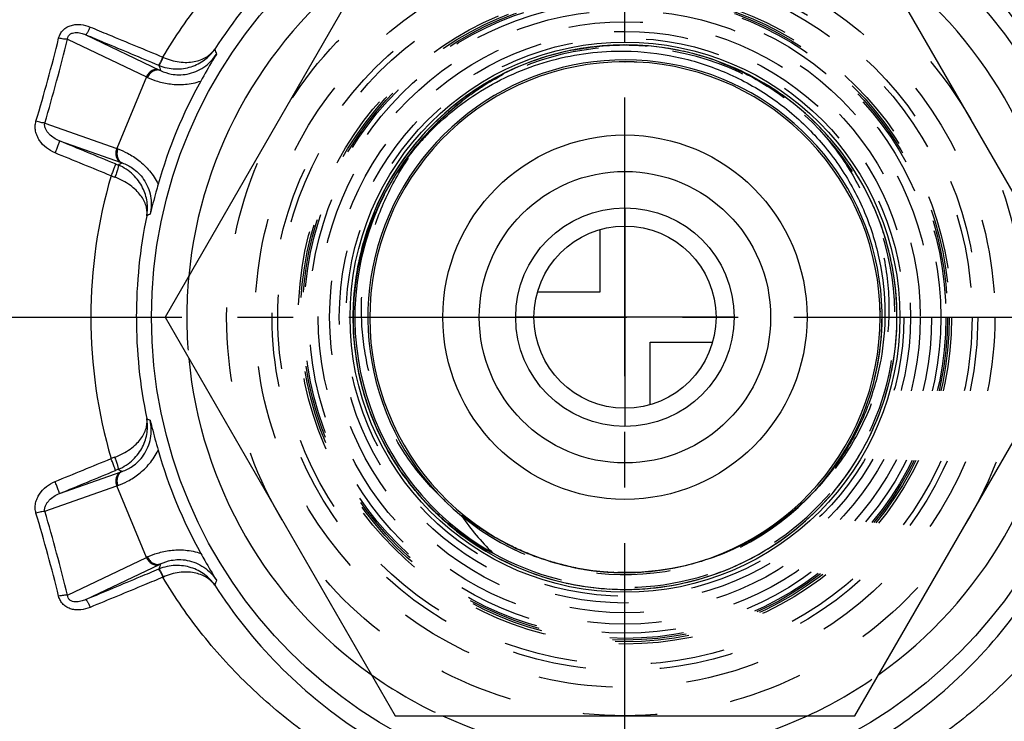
# Model space of a CAD drawing. Header units: millimetres. Extents: x 397 to 603, y 378 to 622.
# Tile 6 of 9: x 447 to 533, y 465 to 526. Entities that reach past the tile are written whole.
import ezdxf

# ---------------------------------------------------------------- set-up
doc = ezdxf.new("R2010")
doc.units = ezdxf.units.MM
doc.header["$LTSCALE"] = 65.185185
doc.linetypes.add('CENTER', pattern=[0.6, 0.375, -0.075, 0.075, -0.075])
doc.linetypes.add('HIDDEN', pattern=[0.2, 0.1, -0.1])
for name, color, linetype in [('ACHSEN_S', 7, 'CONTINUOUS'), ('FASEN', 7, 'CONTINUOUS'), ('FLAECHEN', 7, 'CONTINUOUS'), ('KONST.EL_MIT_GEO', 7, 'CONTINUOUS'), ('KURVEN', 7, 'CONTINUOUS')]:
    doc.layers.add(name, color=color, linetype=linetype)

msp = doc.modelspace()

# ---------------------------------------------------------------- linework, layer by layer
at = {"layer": 'ACHSEN_S', "color": 2, "linetype": 'CENTER'}
for p, q in [((500, 377.5), (500, 622.5)), ((397.5, 500), (602.5, 500))]:
    msp.add_line(p, q, dxfattribs=at)
at = {"layer": 'FASEN', "color": 7, "linetype": 'Continuous'}
msp.add_circle((500, 500), 41.605, dxfattribs=at)
for start, end in [(125.38435, 174.61552), (5.38448, 54.61565), (185.38448, 234.61565), (305.38435, 354.61552), (245.38443, 294.61557)]:
    msp.add_arc((500, 500), 38.5, start, end, dxfattribs=at)
at = {"layer": 'FASEN', "color": 8, "linetype": 'HIDDEN'}
for start, end in [(174.61552, 185.38448), (234.61565, 245.38443), (294.61557, 305.38435)]:
    msp.add_arc((500, 500), 38.5, start, end, dxfattribs=at)
at = {"layer": 'FLAECHEN', "color": 8, "linetype": 'HIDDEN'}
for radius in [26.95, 25.1, 24.5]:
    msp.add_circle((500, 500), radius, dxfattribs=at)
at = {"layer": 'KONST.EL_MIT_GEO', "color": 7, "linetype": 'Continuous'}
for p, q in [((479.793, 535), (459.585, 500)), ((540.415, 500), (520.207, 535)), ((451.012, 524.418), (457.944, 521.1)), ((452.624, 524.802), (459.101, 521.702)), ((459.392, 522.837), (459.437, 522.817)), ((459.009, 522.133), (459.044, 522.119)), ((457.944, 521.1), (455.342, 514.819)), ((449.02, 517.047), (455.342, 514.819)), ((450.302, 515.489), (455.734, 513.574)), ((459.585, 500), (479.793, 465)), ((520.207, 465), (540.415, 500)), ((450.302, 484.511), (455.734, 486.426)), ((449.02, 482.953), (455.342, 485.181)), ((457.944, 478.9), (455.342, 485.181)), ((485.734, 480.875), (485.591, 480.979)), ((485.87, 480.776), (485.734, 480.875)), ((486, 480.685), (485.87, 480.776)), ((486.122, 480.599), (486, 480.685)), ((486.238, 480.52), (486.122, 480.599)), ((486.346, 480.447), (486.238, 480.52)), ((486.447, 480.379), (486.346, 480.447)), ((486.542, 480.317), (486.447, 480.379)), ((486.631, 480.259), (486.542, 480.317)), ((486.714, 480.205), (486.631, 480.259)), ((486.792, 480.155), (486.714, 480.205)), ((486.866, 480.109), (486.792, 480.155)), ((486.968, 480.045), (486.866, 480.109)), ((487.061, 479.987), (486.968, 480.045)), ((487.147, 479.935), (487.061, 479.987)), ((487.228, 479.886), (487.147, 479.935)), ((487.304, 479.841), (487.228, 479.886)), ((487.376, 479.799), (487.304, 479.841)), ((487.442, 479.76), (487.376, 479.799)), ((487.505, 479.725), (487.442, 479.76)), ((487.581, 479.681), (487.505, 479.725)), ((487.65, 479.642), (487.581, 479.681)), ((487.712, 479.608), (487.65, 479.642)), ((487.768, 479.577), (487.712, 479.608)), ((487.818, 479.551), (487.768, 479.577)), ((487.872, 479.522), (487.818, 479.551)), ((487.918, 479.497), (487.872, 479.522)), ((487.957, 479.477), (487.918, 479.497)), ((487.996, 479.457), (487.957, 479.477)), ((488.027, 479.441), (487.996, 479.457)), ((488.06, 479.424), (488.027, 479.441)), ((488.088, 479.41), (488.06, 479.424)), ((488.112, 479.399), (488.088, 479.41)), ((488.135, 479.388), (488.112, 479.399)), ((488.154, 479.378), (488.135, 479.388)), ((488.174, 479.369), (488.154, 479.378)), ((488.193, 479.36), (488.174, 479.369)), ((488.208, 479.353), (488.193, 479.36)), ((488.223, 479.346), (488.208, 479.353)), ((488.237, 479.34), (488.223, 479.346)), ((488.25, 479.334), (488.237, 479.34)), ((488.262, 479.329), (488.25, 479.334)), ((488.273, 479.324), (488.262, 479.329)), ((488.279, 479.321), (488.273, 479.324)), ((488.285, 479.319), (488.279, 479.321)), ((488.291, 479.317), (488.285, 479.319)), ((451.012, 475.582), (457.944, 478.9)), ((488.296, 479.315), (488.291, 479.317)), ((488.301, 479.313), (488.296, 479.315)), ((488.305, 479.311), (488.301, 479.313)), ((488.31, 479.309), (488.305, 479.311)), ((488.314, 479.308), (488.31, 479.309)), ((488.318, 479.306), (488.314, 479.308)), ((488.322, 479.305), (488.318, 479.306)), ((488.325, 479.303), (488.322, 479.305)), ((488.329, 479.302), (488.325, 479.303)), ((488.333, 479.301), (488.329, 479.302)), ((452.624, 475.198), (459.101, 478.298)), ((459.044, 477.881), (459.009, 477.867)), ((459.437, 477.183), (459.392, 477.163)), ((499.392, 477.583), (499.368, 477.584)), ((499.463, 477.581), (499.419, 477.583)), ((479.793, 465), (520.207, 465))]:
    msp.add_line(p, q, dxfattribs=at)
at = {"layer": 'KONST.EL_MIT_GEO', "color": 8, "linetype": 'HIDDEN'}
for p, q in [((495.691, 523.512), (495.161, 523.409)), ((496.161, 523.594), (495.63, 523.501)), ((496.632, 523.665), (496.101, 523.584)), ((497.104, 523.728), (496.573, 523.657)), ((497.577, 523.781), (497.047, 523.721)), ((498.051, 523.824), (497.522, 523.775)), ((498.526, 523.859), (497.998, 523.82)), ((499.002, 523.883), (498.475, 523.855)), ((499.478, 523.898), (498.953, 523.881)), ((499.954, 523.904), (499.431, 523.897)), ((500.431, 523.9), (499.909, 523.904)), ((500.907, 523.887), (500.387, 523.901)), ((501.382, 523.864), (500.865, 523.888)), ((501.858, 523.832), (501.342, 523.866)), ((502.332, 523.79), (501.82, 523.835)), ((502.805, 523.739), (502.296, 523.793)), ((503.278, 523.678), (502.771, 523.743)), ((503.749, 523.608), (503.246, 523.683)), ((504.219, 523.529), (503.719, 523.613)), ((504.687, 523.44), (504.19, 523.534)), ((505.153, 523.342), (504.66, 523.445)), ((492.464, 522.685), (491.941, 522.504)), ((492.918, 522.831), (492.393, 522.661)), ((493.374, 522.967), (492.847, 522.809)), ((493.833, 523.095), (493.305, 522.947)), ((494.294, 523.213), (493.765, 523.077)), ((494.758, 523.322), (494.228, 523.197)), ((495.224, 523.422), (494.693, 523.308)), ((505.617, 523.235), (505.128, 523.347)), ((506.078, 523.118), (505.594, 523.24)), ((506.538, 522.993), (506.058, 523.124)), ((506.995, 522.858), (506.519, 522.998)), ((507.449, 522.714), (506.978, 522.863)), ((507.9, 522.561), (507.434, 522.719)), ((490.682, 522.013), (490.168, 521.788)), ((491.123, 522.194), (490.606, 521.981)), ((491.567, 522.367), (491.047, 522.164)), ((492.014, 522.531), (491.492, 522.339)), ((499.976, 522.425), (499.985, 522.425)), ((499.981, 522.425), (500, 522.425)), ((499.985, 522.425), (499.994, 522.425)), ((499.991, 522.425), (500, 522.425)), ((499.994, 522.425), (500, 522.425)), ((499.996, 522.425), (500, 522.425)), ((500, 522.425), (500.009, 522.425)), ((500, 522.425), (500.007, 522.425)), ((500, 522.425), (500.022, 522.425)), ((508.348, 522.399), (507.887, 522.565)), ((508.792, 522.228), (508.337, 522.403)), ((509.233, 522.049), (508.783, 522.232)), ((509.671, 521.86), (509.226, 522.052)), ((510.104, 521.663), (509.665, 521.863)), ((510.534, 521.458), (510.101, 521.665)), ((511.8, 520.789), (511.381, 521.021)), ((512.213, 520.548), (511.797, 520.79)), ((512.622, 520.3), (512.209, 520.551)), ((513.026, 520.043), (512.616, 520.304)), ((513.424, 519.779), (513.018, 520.048)), ((513.817, 519.506), (513.415, 519.785)), ((514.204, 519.226), (513.806, 519.514)), ((514.586, 518.938), (514.192, 519.235)), ((514.962, 518.643), (514.573, 518.948)), ((515.332, 518.34), (514.947, 518.654)), ((515.695, 518.029), (515.316, 518.353)), ((516.053, 517.712), (515.679, 518.044)), ((516.404, 517.387), (516.035, 517.728)), ((516.748, 517.055), (516.385, 517.405)), ((517.086, 516.717), (516.729, 517.075)), ((517.417, 516.372), (517.066, 516.738)), ((517.741, 516.02), (517.396, 516.395)), ((518.058, 515.662), (517.719, 516.045)), ((518.368, 515.298), (518.035, 515.689)), ((518.67, 514.927), (518.344, 515.326)), ((518.965, 514.551), (518.646, 514.958)), ((519.252, 514.169), (518.94, 514.583)), ((519.532, 513.781), (519.227, 514.203)), ((519.804, 513.387), (519.506, 513.817)), ((520.067, 512.989), (519.777, 513.426)), ((520.323, 512.585), (520.041, 513.029)), ((520.571, 512.176), (520.297, 512.627)), ((520.81, 511.762), (520.544, 512.22)), ((521.041, 511.343), (520.784, 511.809)), ((521.264, 510.92), (521.015, 511.392)), ((478.836, 510.74), (478.855, 510.777)), ((478.837, 510.742), (478.855, 510.777)), ((478.855, 510.777), (478.884, 510.834)), ((478.855, 510.777), (478.878, 510.822)), ((478.855, 510.777), (478.867, 510.802)), ((478.855, 510.777), (478.867, 510.801)), ((478.855, 510.777), (478.867, 510.801)), ((478.855, 510.777), (478.859, 510.785)), ((478.858, 510.784), (478.866, 510.799)), ((478.859, 510.785), (478.868, 510.802)), ((521.478, 510.492), (521.237, 510.971)), ((521.684, 510.061), (521.452, 510.546)), ((478.141, 509.674), (477.921, 509.161)), ((478.339, 510.109), (478.108, 509.599)), ((521.881, 509.625), (521.658, 510.117)), ((522.069, 509.185), (521.855, 509.683)), ((477.772, 508.792), (477.574, 508.274)), ((477.952, 509.235), (477.743, 508.72)), ((522.248, 508.742), (522.044, 509.246)), ((522.418, 508.295), (522.223, 508.805)), ((477.438, 507.896), (477.262, 507.374)), ((477.6, 508.345), (477.413, 507.826)), ((522.58, 507.845), (522.394, 508.36)), ((522.732, 507.392), (522.557, 507.912)), ((477.284, 507.443), (477.12, 506.92)), ((522.876, 506.936), (522.71, 507.461)), ((523.01, 506.477), (522.854, 507.007)), ((477.005, 506.528), (476.862, 506.003)), ((477.14, 506.987), (476.986, 506.463)), ((523.135, 506.015), (522.989, 506.551)), ((476.762, 505.603), (476.641, 505.076)), ((476.879, 506.067), (476.747, 505.541)), ((523.25, 505.551), (523.115, 506.091)), ((523.357, 505.085), (523.232, 505.63)), ((476.557, 504.67), (476.458, 504.142)), ((476.655, 505.138), (476.545, 504.61)), ((476.389, 503.728), (476.311, 503.2)), ((476.468, 504.2), (476.38, 503.672)), ((476.258, 502.781), (476.203, 502.254)), ((476.319, 503.255), (476.252, 502.728)), ((476.166, 501.829), (476.132, 501.304)), ((476.207, 502.305), (476.162, 501.78)), ((476.134, 501.352), (476.11, 500.828)), ((476.099, 500.396), (476.096, 499.876)), ((476.112, 500.874), (476.099, 500.352)), ((522.419, 500.516), (522.42, 500.487)), ((522.419, 500.51), (522.42, 500.484)), ((522.419, 500.509), (522.42, 500.483)), ((522.42, 500.487), (522.42, 500.457)), ((522.42, 500.484), (522.42, 500.457)), ((522.42, 500.483), (522.42, 500.457)), ((522.42, 500.463), (522.42, 500.457)), ((523.904, 500.057), (523.897, 500.585)), ((523.9, 499.579), (523.904, 500.107)), ((476.096, 499.918), (476.104, 499.4)), ((476.103, 499.44), (476.12, 498.924)), ((523.887, 499.101), (523.901, 499.628)), ((476.119, 498.962), (476.146, 498.448)), ((476.144, 498.485), (476.182, 497.973)), ((523.832, 498.146), (523.867, 498.673)), ((523.864, 498.623), (523.889, 499.15)), ((476.179, 498.008), (476.227, 497.499)), ((476.224, 497.532), (476.282, 497.026)), ((523.739, 497.195), (523.795, 497.719)), ((523.79, 497.67), (523.836, 498.196)), ((476.278, 497.057), (476.346, 496.554)), ((523.608, 496.247), (523.685, 496.769)), ((523.678, 496.72), (523.745, 497.244)), ((476.342, 496.583), (476.419, 496.084)), ((476.415, 496.11), (476.502, 495.614)), ((523.439, 495.306), (523.537, 495.825)), ((523.528, 495.776), (523.615, 496.296)), ((476.497, 495.639), (476.594, 495.147)), ((476.589, 495.17), (476.695, 494.682)), ((523.34, 494.838), (523.448, 495.355)), ((476.69, 494.703), (476.806, 494.219)), ((476.801, 494.237), (476.925, 493.758)), ((523.115, 493.909), (523.244, 494.421)), ((523.232, 494.373), (523.351, 494.887)), ((476.921, 493.775), (477.054, 493.299)), ((477.05, 493.314), (477.192, 492.843)), ((522.988, 493.448), (523.127, 493.957)), ((477.188, 492.856), (477.34, 492.39)), ((477.336, 492.402), (477.496, 491.94)), ((477.492, 491.95), (477.661, 491.494)), ((477.658, 491.501), (477.835, 491.05)), ((477.832, 491.056), (478.017, 490.61)), ((478.016, 490.614), (478.209, 490.174)), ((478.208, 490.177), (478.409, 489.743)), ((478.409, 489.742), (478.618, 489.313)), ((478.618, 489.314), (478.836, 488.887)), ((478.835, 488.89), (479.063, 488.466)), ((479.06, 488.471), (479.298, 488.05)), ((479.294, 488.056), (479.541, 487.638)), ((479.536, 487.645), (479.792, 487.231)), ((479.792, 487.231), (479.805, 487.21)), ((480.183, 486.633), (480.187, 486.628)), ((516.876, 484.975), (516.837, 484.931)), ((516.876, 484.975), (516.838, 484.932)), ((516.876, 484.975), (516.843, 484.937)), ((516.876, 484.975), (516.846, 484.941)), ((516.876, 484.975), (516.856, 484.952)), ((516.871, 484.968), (516.858, 484.954)), ((516.876, 484.975), (516.871, 484.968)), ((516.907, 485.01), (516.876, 484.975)), ((497.962, 477.667), (497.959, 477.667)), ((497.966, 477.667), (497.962, 477.667)), ((498.447, 477.628), (498.44, 477.629)), ((498.479, 477.626), (498.447, 477.628)), ((499.023, 477.596), (498.973, 477.598)), ((499.031, 477.596), (499.023, 477.596)), ((500.762, 477.588), (500.73, 477.587)), ((500.968, 477.596), (500.915, 477.594)), ((500.967, 477.596), (500.915, 477.594)), ((500.952, 477.595), (500.915, 477.594)), ((500.952, 477.595), (500.915, 477.594)), ((500.968, 477.596), (500.952, 477.595)), ((493.918, 476.883), (494.43, 476.754)), ((494.382, 476.766), (494.896, 476.647)), ((499.412, 477.583), (499.392, 477.583)), ((499.412, 477.583), (499.392, 477.583)), ((499.805, 477.576), (499.412, 477.583)), ((499.419, 477.583), (499.412, 477.583)), ((499.419, 477.583), (499.412, 477.583)), ((499.738, 477.577), (499.713, 477.577)), ((499.738, 477.576), (499.713, 477.577)), ((500, 477.575), (499.805, 477.576)), ((499.958, 477.575), (499.926, 477.575)), ((500, 477.575), (499.958, 477.575)), ((500, 477.575), (499.97, 477.575)), ((500.042, 477.575), (500, 477.575)), ((500.011, 477.575), (500, 477.575)), ((500.011, 477.575), (500, 477.575)), ((500.02, 477.575), (500.011, 477.575)), ((500.054, 477.575), (500.02, 477.575)), ((500.106, 477.575), (500.054, 477.575)), ((500.457, 477.58), (500.397, 477.579)), ((500.488, 477.58), (500.457, 477.58)), ((500.501, 477.581), (500.488, 477.58)), ((500.498, 477.58), (500.494, 477.58)), ((500.507, 477.58), (500.498, 477.58)), ((500.506, 477.581), (500.5, 477.581)), ((500.506, 477.581), (500.501, 477.581)), ((500.51, 477.581), (500.501, 477.581)), ((500.506, 477.581), (500.501, 477.581)), ((500.522, 477.581), (500.506, 477.581)), ((500.51, 477.581), (500.506, 477.581)), ((500.514, 477.58), (500.507, 477.58)), ((500.522, 477.581), (500.51, 477.581)), ((500.558, 477.582), (500.522, 477.581)), ((500.61, 477.583), (500.558, 477.582)), ((494.848, 476.658), (495.364, 476.55)), ((495.316, 476.559), (495.834, 476.462)), ((495.785, 476.47), (496.306, 476.383)), ((496.257, 476.391), (496.779, 476.314)), ((496.73, 476.321), (497.253, 476.254)), ((497.204, 476.26), (497.729, 476.204)), ((497.68, 476.209), (498.205, 476.163)), ((498.156, 476.167), (498.682, 476.132)), ((498.633, 476.135), (499.16, 476.111)), ((499.111, 476.113), (499.638, 476.099)), ((499.589, 476.1), (500.116, 476.096)), ((500.067, 476.096), (500.594, 476.103)), ((500.545, 476.102), (501.072, 476.12))]:
    msp.add_line(p, q, dxfattribs=at)
for points in [[(523.897, 500.585), (523.88, 501.063), (523.854, 501.54), (523.819, 502.017), (523.774, 502.493), (523.719, 502.968), (523.655, 503.442), (523.581, 503.914), (523.498, 504.385), (523.406, 504.854), (523.304, 505.321), (523.193, 505.787), (523.073, 506.249), (522.943, 506.71), (522.804, 507.167), (522.656, 507.622), (522.499, 508.073), (522.333, 508.522), (522.158, 508.967), (521.975, 509.408), (521.782, 509.846), (521.581, 510.28), (521.371, 510.709), (521.152, 511.135), (520.925, 511.555), (520.69, 511.972), (520.446, 512.383), (520.195, 512.79), (519.935, 513.191), (519.667, 513.587), (519.391, 513.978), (519.108, 514.363), (518.817, 514.742), (518.518, 515.116), (518.212, 515.483), (517.899, 515.844), (517.578, 516.199), (517.251, 516.547), (516.916, 516.889), (516.575, 517.224), (516.227, 517.552), (515.873, 517.873), (515.512, 518.187), (515.145, 518.494), (514.772, 518.793), (514.393, 519.085), (514.009, 519.369), (513.619, 519.645), (513.223, 519.914), (512.822, 520.174), (512.416, 520.427), (512.005, 520.671), (511.589, 520.907), (511.168, 521.135), (510.743, 521.354), (510.314, 521.564), (509.881, 521.766), (509.443, 521.96), (509.002, 522.144), (508.558, 522.32), (508.109, 522.486), (507.658, 522.644), (507.204, 522.793), (506.746, 522.932), (506.286, 523.063), (505.824, 523.184), (505.359, 523.296), (504.892, 523.398), (504.423, 523.491), (503.952, 523.575), (503.48, 523.649), (503.006, 523.714), (502.531, 523.77), (502.055, 523.816), (501.578, 523.852), (501.101, 523.879), (500.623, 523.896), (500.145, 523.904), (499.667, 523.902), (499.189, 523.89), (498.711, 523.869), (498.234, 523.839), (497.757, 523.799), (497.282, 523.749), (496.807, 523.69), (496.334, 523.621), (495.862, 523.543), (495.392, 523.456), (494.924, 523.359), (494.458, 523.253), (493.994, 523.137), (493.532, 523.012), (493.073, 522.878), (492.617, 522.735), (492.164, 522.583), (491.713, 522.422), (491.267, 522.252), (490.823, 522.072), (490.384, 521.884), (489.948, 521.688), (489.516, 521.482), (489.088, 521.268), (488.665, 521.046), (488.247, 520.815), (487.833, 520.576), (487.423, 520.328), (487.019, 520.072), (486.62, 519.809), (486.227, 519.537), (485.839, 519.258), (485.456, 518.971), (485.08, 518.676), (484.709, 518.374), (484.345, 518.064), (483.987, 517.748), (483.635, 517.424), (483.29, 517.093), (482.951, 516.755), (482.619, 516.411), (482.295, 516.06), (481.977, 515.703), (481.666, 515.339), (481.363, 514.969), (481.068, 514.593), (480.78, 514.212), (480.499, 513.824), (480.226, 513.432), (479.962, 513.033), (479.705, 512.63), (479.457, 512.222), (479.216, 511.808), (478.984, 511.39), (478.761, 510.967), (478.545, 510.54), (478.304, 510.034)], [(490.168, 521.788), (489.734, 521.587), (489.304, 521.378), (488.879, 521.159), (488.458, 520.933), (488.041, 520.698), (487.63, 520.454), (487.223, 520.203), (486.822, 519.943), (486.425, 519.676), (486.035, 519.4), (485.649, 519.117), (485.27, 518.826), (484.896, 518.528), (484.529, 518.222), (484.167, 517.909), (483.812, 517.588), (483.464, 517.261), (483.122, 516.927), (482.786, 516.586), (482.458, 516.238), (482.137, 515.884), (481.823, 515.524), (481.516, 515.157), (481.216, 514.784), (480.924, 514.406), (480.64, 514.021), (480.363, 513.631), (480.095, 513.236), (479.834, 512.835), (479.581, 512.429), (479.337, 512.018), (479.101, 511.602), (478.873, 511.182), (478.653, 510.757), (478.442, 510.328), (478.24, 509.895), (478.046, 509.457), (477.862, 509.016), (477.686, 508.572), (477.519, 508.124), (477.361, 507.672), (477.212, 507.218), (477.072, 506.761), (476.941, 506.301), (476.82, 505.838), (476.708, 505.374), (476.605, 504.907), (476.512, 504.438), (476.427, 503.967), (476.353, 503.495), (476.288, 503.021), (476.232, 502.546), (476.186, 502.07), (476.149, 501.593), (476.122, 501.116), (476.105, 500.638), (476.097, 500.16), (476.098, 499.682), (476.109, 499.204), (476.13, 498.726), (476.16, 498.249), (476.2, 497.772), (476.249, 497.297), (476.308, 496.822), (476.376, 496.349), (476.454, 495.877), (476.541, 495.407), (476.638, 494.939), (476.744, 494.473), (476.859, 494.008), (476.984, 493.547), (477.117, 493.088), (477.26, 492.631), (477.412, 492.178), (477.573, 491.728), (477.743, 491.281), (477.922, 490.837), (478.109, 490.398), (478.306, 489.962), (478.511, 489.53), (478.725, 489.102), (478.947, 488.679), (479.178, 488.26), (479.417, 487.846), (479.664, 487.436), (479.919, 487.032), (479.998, 486.911)], [(490.246, 521.823), (489.813, 521.625), (489.384, 521.417), (488.959, 521.201), (488.539, 520.977), (488.123, 520.745), (487.712, 520.504), (487.306, 520.255), (486.905, 519.998), (486.509, 519.733), (486.119, 519.461), (485.734, 519.18), (485.355, 518.892), (484.981, 518.597), (484.614, 518.294), (484.252, 517.984), (483.897, 517.666), (483.548, 517.342), (483.206, 517.011), (482.87, 516.673), (482.542, 516.328), (482.22, 515.977), (481.905, 515.62), (481.597, 515.256), (481.297, 514.886), (481.004, 514.511), (480.719, 514.129), (480.441, 513.743), (480.171, 513.35), (479.909, 512.952), (479.655, 512.55), (479.409, 512.142), (479.171, 511.729), (478.942, 511.312), (478.721, 510.89), (478.508, 510.464)], [(511.382, 521.02), (510.959, 521.244), (510.532, 521.459)], [(501.072, 476.12), (501.549, 476.146), (502.026, 476.182), (502.502, 476.227), (502.977, 476.282), (503.451, 476.346), (503.924, 476.42), (504.394, 476.503), (504.864, 476.596), (505.331, 476.698), (505.796, 476.809), (506.258, 476.93), (506.719, 477.06), (507.176, 477.199), (507.631, 477.347), (508.082, 477.504), (508.531, 477.67), (508.976, 477.845), (509.417, 478.029), (509.855, 478.222), (510.288, 478.423), (510.718, 478.633), (511.143, 478.852), (511.564, 479.079), (511.98, 479.315), (512.391, 479.558), (512.798, 479.81), (513.199, 480.07), (513.595, 480.338), (513.986, 480.614), (514.37, 480.898), (514.75, 481.189), (515.123, 481.488), (515.49, 481.794), (515.851, 482.108), (516.206, 482.428), (516.554, 482.756), (516.896, 483.09), (517.231, 483.432), (517.559, 483.78), (517.88, 484.134), (518.193, 484.495), (518.5, 484.862), (518.799, 485.235), (519.091, 485.614), (519.374, 485.999), (519.651, 486.389), (519.919, 486.785), (520.179, 487.186), (520.432, 487.592), (520.676, 488.003), (520.911, 488.419), (521.139, 488.84), (521.358, 489.265), (521.568, 489.694), (521.77, 490.128), (521.963, 490.565), (522.148, 491.006), (522.323, 491.451), (522.49, 491.899), (522.647, 492.351), (522.796, 492.805), (522.935, 493.263), (523.065, 493.723), (523.186, 494.186), (523.298, 494.651), (523.4, 495.118), (523.493, 495.587), (523.577, 496.057), (523.651, 496.53), (523.715, 497.004), (523.771, 497.479), (523.816, 497.954), (523.852, 498.431), (523.879, 498.909), (523.896, 499.387), (523.904, 499.865), (523.902, 500.343), (523.89, 500.821), (523.869, 501.298), (523.838, 501.776), (523.798, 502.252), (523.748, 502.728), (523.689, 503.202), (523.62, 503.675), (523.542, 504.147), (523.454, 504.617), (523.339, 505.166)], [(523.899, 500.488), (523.886, 500.92), (523.863, 501.396), (523.831, 501.871), (523.789, 502.345), (523.737, 502.819), (523.676, 503.291), (523.606, 503.762), (523.526, 504.232), (523.437, 504.7)], [(480.554, 486.099), (480.594, 486.042), (480.877, 485.657), (481.168, 485.277), (481.466, 484.903), (481.772, 484.536), (482.085, 484.174), (482.405, 483.819), (482.732, 483.47), (483.066, 483.128), (483.407, 482.793), (483.755, 482.465), (484.109, 482.143), (484.469, 481.829), (484.836, 481.522), (485.208, 481.222), (485.587, 480.93), (485.971, 480.646), (486.361, 480.369), (486.757, 480.1), (487.157, 479.839), (487.563, 479.586), (487.974, 479.342), (488.389, 479.105), (488.81, 478.877), (489.234, 478.657), (489.664, 478.446), (490.097, 478.244), (490.534, 478.05), (490.975, 477.865), (491.419, 477.689), (491.867, 477.522), (492.319, 477.364), (492.773, 477.215), (493.23, 477.075), (493.69, 476.944), (494.152, 476.822), (494.617, 476.71), (495.084, 476.607), (495.553, 476.513), (496.024, 476.429), (496.496, 476.354), (496.97, 476.289), (497.445, 476.233), (497.92, 476.187), (498.397, 476.15), (498.875, 476.123), (499.352, 476.105), (499.83, 476.097), (500.309, 476.098), (500.787, 476.109), (501.264, 476.129), (501.742, 476.16), (502.218, 476.199), (502.694, 476.248), (503.168, 476.307), (503.642, 476.375), (504.113, 476.453), (504.584, 476.54), (505.052, 476.636), (505.518, 476.742), (505.982, 476.857), (506.444, 476.981), (506.903, 477.114), (507.36, 477.257), (507.813, 477.409), (508.263, 477.57), (508.71, 477.739), (509.154, 477.918), (509.594, 478.106), (510.03, 478.302), (510.462, 478.507), (510.89, 478.72), (511.313, 478.943), (511.732, 479.173), (512.146, 479.412), (512.556, 479.659), (512.96, 479.914), (513.359, 480.177), (513.753, 480.449), (514.141, 480.728), (514.524, 481.014), (514.901, 481.309), (515.272, 481.61), (515.636, 481.92), (515.995, 482.236), (516.347, 482.559), (516.693, 482.89), (517.032, 483.227), (517.364, 483.571), (517.689, 483.922), (518.007, 484.279), (518.318, 484.642), (518.621, 485.012), (518.917, 485.387), (519.206, 485.768), (519.487, 486.155), (519.76, 486.548), (520.025, 486.946), (520.282, 487.349), (520.531, 487.757), (520.772, 488.17), (521.004, 488.588), (521.228, 489.011), (521.444, 489.437), (521.651, 489.868), (521.849, 490.304), (522.039, 490.743), (522.219, 491.185), (522.391, 491.631), (522.554, 492.081), (522.708, 492.534), (522.853, 492.989), (523.002, 493.495)], [(479.998, 486.911), (480.052, 486.83), (480.319, 486.433), (480.372, 486.357)], [(480.372, 486.357), (480.454, 486.239), (480.733, 485.851), (481.02, 485.469), (481.314, 485.092), (481.616, 484.721), (481.926, 484.356), (482.242, 483.998), (482.566, 483.646), (482.896, 483.301), (483.234, 482.962), (483.578, 482.63), (483.929, 482.305), (484.286, 481.987), (484.649, 481.676), (485.019, 481.373), (485.395, 481.077), (485.776, 480.789), (486.163, 480.508), (486.556, 480.235), (486.954, 479.97), (487.357, 479.713), (487.765, 479.464), (488.179, 479.224), (488.597, 478.991), (489.019, 478.767), (489.446, 478.552), (489.877, 478.345), (490.312, 478.147), (490.751, 477.958), (491.194, 477.777), (491.64, 477.605), (492.09, 477.443), (492.543, 477.289), (492.998, 477.144), (493.457, 477.009), (493.966, 476.87)]]:
    msp.add_lwpolyline(points, dxfattribs=at)
at = {"layer": 'KONST.EL_MIT_GEO', "color": 7, "linetype": 'Continuous'}
for points in [[(483.084, 483.129), (482.965, 483.248), (482.843, 483.372), (482.717, 483.502), (482.587, 483.637), (482.454, 483.779), (482.317, 483.927), (482.176, 484.083), (482.031, 484.245), (481.882, 484.416), (481.729, 484.594), (481.572, 484.781), (481.412, 484.976), (481.247, 485.181), (481.079, 485.395), (480.908, 485.619), (480.732, 485.854), (480.554, 486.099), (480.372, 486.357), (480.187, 486.628), (479.998, 486.911), (479.805, 487.21), (479.765, 487.274)], [(485.591, 480.979), (485.442, 481.09), (485.366, 481.147), (485.288, 481.206), (485.21, 481.266), (485.13, 481.328), (485.05, 481.391), (484.968, 481.455), (484.886, 481.521), (484.803, 481.588), (484.719, 481.656), (484.635, 481.725), (484.549, 481.796), (484.464, 481.868), (484.377, 481.941), (484.29, 482.016), (484.201, 482.092), (484.111, 482.171), (484.019, 482.252), (483.925, 482.336), (483.829, 482.423), (483.73, 482.512), (483.63, 482.605), (483.526, 482.702), (483.42, 482.802), (483.311, 482.907), (483.199, 483.016), (483.084, 483.129)], [(488.362, 479.316), (488.363, 479.315), (488.364, 479.314), (488.365, 479.313), (488.366, 479.312), (488.367, 479.311), (488.368, 479.31), (488.369, 479.309), (488.369, 479.308), (488.37, 479.307), (488.371, 479.306), (488.372, 479.305), (488.372, 479.304), (488.373, 479.303), (488.374, 479.302), (488.374, 479.301), (488.375, 479.3), (488.375, 479.3), (488.375, 479.299), (488.375, 479.298), (488.376, 479.297), (488.376, 479.296), (488.375, 479.295), (488.375, 479.295), (488.374, 479.294), (488.374, 479.294), (488.373, 479.293), (488.372, 479.293), (488.371, 479.293), (488.37, 479.293), (488.369, 479.293), (488.368, 479.292), (488.367, 479.293), (488.366, 479.293), (488.365, 479.293), (488.364, 479.293), (488.363, 479.293), (488.361, 479.293), (488.36, 479.293), (488.359, 479.294), (488.358, 479.294), (488.357, 479.294), (488.355, 479.294), (488.354, 479.295), (488.353, 479.295), (488.351, 479.295), (488.35, 479.296), (488.348, 479.296), (488.347, 479.296), (488.345, 479.297), (488.344, 479.297), (488.342, 479.298), (488.341, 479.298), (488.339, 479.299), (488.338, 479.299), (488.336, 479.3), (488.334, 479.3), (488.333, 479.301)]]:
    msp.add_lwpolyline(points, dxfattribs=at)
at = {"layer": 'KONST.EL_MIT_GEO', "color": 8, "linetype": 'HIDDEN'}
for radius in [35, 32.5, 31, 30.5, 28.7, 28.5, 28.346, 28.2, 27.75, 26.95, 25.95]:
    msp.add_circle((500, 500), radius, dxfattribs=at)
at = {"layer": 'KONST.EL_MIT_GEO', "color": 7, "linetype": 'Continuous'}
msp.add_circle((500, 500), 24.157, dxfattribs=at)
for centre, radius, start, end in [((500.297, 500.231), 43.169, 123.5958, 147.34172), ((499.703, 500.231), 43.169, 32.65828, 56.4042), ((300.231, 561.511), 154.504, 343.33494, 346.1413), ((298.335, 561.725), 157.169, 343.48506, 346.26852), ((582.116, 565.753), 125.482, 199.66516, 199.87057), ((500, 500), 22.596, 1.16884, 230.56653), ((599.38, 565.413), 146.862, 197.14493, 197.33164), ((500, 500), 22.425, 269.99998, 259.00171), ((473.032, 553.362), 35.616, 244.93544, 245.11617), ((469.794, 544.045), 24.77, 244.42346, 244.64013), ((499.859, 500.059), 42.499, 150.88063, 164.11937), ((443.198, 481.335), 35.618, 69.88383, 70.06456), ((488.013, 592.974), 86.008, 247.59141, 247.76862), ((523.95, 383.603), 146.717, 117.66786, 117.82231), ((447.498, 490.217), 24.767, 70.35985, 70.57655), ((497.354, 499.994), 44.288, 163.70963, 179.99246), ((478.48, 575.15), 67.037, 249.35518, 249.65735), ((500, 500), 23.733, 153.08817, 240.63485), ((500.713, 500), 43.65, 168.23022, 180.00062), ((511.485, 395.616), 125.287, 115.12827, 115.28054), ((500, 500), 22.596, 318.32004, 1.16882), ((497.354, 500.006), 44.288, 180.00754, 196.29037), ((500.714, 500), 43.65, 179.9994, 191.76976), ((511.483, 604.384), 125.287, 244.72017, 244.87243), ((499.859, 499.941), 42.499, 195.88063, 209.11937), ((478.48, 424.85), 67.037, 110.34265, 110.64482), ((488.013, 407.026), 86.008, 112.23138, 112.40859), ((523.949, 616.398), 146.717, 242.17808, 242.33253), ((447.497, 509.787), 24.771, 289.42346, 289.64013), ((443.198, 518.663), 35.616, 289.93544, 290.11617), ((302.314, 439.057), 152.346, 13.83882, 16.68493), ((300.437, 438.843), 154.993, 13.71193, 16.53449), ((504.179, 495.355), 22.527, 214.64792, 225.39811), ((473.033, 446.637), 35.618, 114.88383, 115.06456), ((599.379, 434.59), 146.861, 162.66916, 162.85588), ((469.792, 455.96), 24.765, 115.35986, 115.57656), ((500.09, 500.465), 22.899, 257.85104, 259.00145), ((500.073, 500.377), 22.809, 259.00162, 269.81597), ((500.012, 500.441), 22.866, 267.5391, 268.38536), ((582.116, 434.247), 125.482, 160.12936, 160.33477), ((500.297, 499.769), 43.169, 212.65828, 236.4042), ((499.703, 499.769), 43.169, 303.5958, 327.34172)]:
    msp.add_arc(centre, radius, start, end, dxfattribs=at)
at = {"layer": 'KONST.EL_MIT_GEO', "color": 8, "linetype": 'HIDDEN'}
for centre, radius, start, end in [((500, 500), 23.733, 1.16883, 153.08817), ((500, 500.004), 22.421, 90.00011, 91.29248), ((500, 500.004), 22.421, 88.70384, 89.99985), ((500, 499.992), 22.433, 87.42615, 88.70424), ((500, 500), 23.733, 132.26238, 152.9248), ((500.494, 500.506), 23.702, 133.9677, 140.6788), ((500, 500), 23.733, 152.99352, 179.95457), ((500.001, 500), 22.424, 1.16891, 2.45562), ((500, 500), 23.733, 240.63485, 1.16883), ((500, 500), 22.596, 312.31853, 1.16884), ((500, 500), 22.425, 0.48151, 1.16898), ((500.001, 500), 22.424, 359.89911, 1.16876), ((500, 500), 22.596, 230.56653, 312.31853), ((498.81, 502.428), 25.204, 303.95788, 310.60195), ((499.999, 499.997), 22.422, 258.62424, 259.00192), ((500.015, 500.459), 22.885, 259.18492, 263.31244), ((500, 499.999), 22.424, 259.00162, 268.69596), ((500, 500), 22.425, 259.00171, 269.99998), ((500.013, 500.444), 22.869, 263.31341, 264.84695), ((500.012, 500.44), 22.866, 264.86625, 266.05828), ((500.013, 500.449), 22.875, 266.15527, 267.39411), ((500.012, 500.443), 22.868, 271.25913, 272.26326), ((500, 500.008), 22.433, 271.32939, 272.33758), ((500, 500.001), 22.426, 271.33297, 272.33765), ((500, 500), 22.425, 271.94804, 272.33766), ((500, 499.997), 22.422, 272.47415, 273.62507), ((500, 500), 22.425, 268.51458, 268.69751), ((500.012, 500.442), 22.867, 268.62501, 268.81514), ((500, 499.996), 22.421, 268.69722, 269.99985), ((500.012, 500.445), 22.87, 268.81515, 269.25139), ((500.012, 500.447), 22.872, 269.3132, 269.89606), ((500, 499.989), 22.414, 269.40926, 269.99995), ((500, 499.986), 22.411, 269.70202, 269.99998), ((500, 499.996), 22.421, 270.00011, 271.28568), ((500.012, 500.443), 22.868, 270.23685, 270.76448), ((500.012, 500.439), 22.864, 270.76449, 271.2074)]:
    msp.add_arc(centre, radius, start, end, dxfattribs=at)
at = {"layer": 'KONST.EL_MIT_GEO', "color": 7, "linetype": 'Continuous'}
for points, knots in [([(459.392, 522.837), (460.449, 524.608), (462.804, 528.003), (466.986, 532.567), (471.734, 536.535), (475.223, 538.744), (477.032, 539.73)], [0, 0, 0, 0, 0.250492, 0.50012, 0.74968, 1, 1, 1, 1]), ([(522.968, 539.73), (524.777, 538.744), (528.266, 536.535), (533.014, 532.567), (537.196, 528.003), (539.551, 524.608), (540.608, 522.837)], [0, 0, 0, 0, 0.25032, 0.49988, 0.749508, 1, 1, 1, 1]), ([(450.237, 524.503), (450.27, 524.636), (450.37, 524.896), (450.622, 525.231), (450.959, 525.485), (451.351, 525.644), (451.77, 525.713), (452.334, 525.7), (452.748, 525.588), (453.007, 525.481)], [0, 0, 0, 0, 0.122874, 0.246435, 0.37099, 0.496461, 0.622486, 0.748687, 1, 1, 1, 1]), ([(452.624, 524.802), (452.632, 524.802), (452.653, 524.819), (452.683, 524.855), (452.723, 524.915), (452.769, 524.995), (452.823, 525.095), (452.905, 525.258), (452.966, 525.389), (453.007, 525.481)], [0, 0, 0, 0, 0.031457, 0.092175, 0.183315, 0.303146, 0.448764, 0.616446, 1, 1, 1, 1]), ([(453.007, 525.481), (453.538, 525.26), (455.667, 524.379), (457.795, 523.498), (459.392, 522.837)], [0, 0, 0, 0, 0.249908, 1, 1, 1, 1]), ([(451.012, 524.418), (450.961, 524.413), (450.846, 524.412), (450.586, 524.433), (450.38, 524.47), (450.237, 524.503)], [0, 0, 0, 0, 0.198058, 0.438574, 1, 1, 1, 1]), ([(451.012, 524.418), (451.018, 524.496), (451.049, 524.615), (451.137, 524.751), (451.258, 524.868), (451.451, 524.962), (451.777, 525.015), (452.18, 524.967), (452.481, 524.864), (452.624, 524.802)], [0, 0, 0, 0, 0.121202, 0.184651, 0.249623, 0.380388, 0.50941, 0.758534, 1, 1, 1, 1]), ([(452.624, 524.802), (453.156, 524.58), (455.284, 523.69), (457.413, 522.8), (459.009, 522.133)], [0, 0, 0, 0, 0.249907, 1, 1, 1, 1]), ([(459.044, 522.119), (459.275, 522.023), (459.751, 521.873), (460.484, 521.783), (461.203, 521.821), (462.097, 522.024), (463.096, 522.535), (463.712, 523.174), (463.953, 523.526)], [0, 0, 0, 0, 0.136454, 0.270234, 0.40037, 0.526577, 0.767744, 1, 1, 1, 1]), ([(459.437, 522.817), (459.88, 522.618), (460.576, 522.415), (461.499, 522.362), (462.129, 522.424), (462.701, 522.578), (463.203, 522.817), (463.627, 523.131), (463.855, 523.389), (463.953, 523.526)], [0, 0, 0, 0, 0.296098, 0.433259, 0.561282, 0.680456, 0.791971, 0.897695, 1, 1, 1, 1]), ([(459.009, 522.133), (459.012, 522.133), (459.02, 522.137), (459.038, 522.153), (459.066, 522.19), (459.105, 522.252), (459.152, 522.336), (459.206, 522.44), (459.289, 522.608), (459.35, 522.743), (459.392, 522.837)], [0, 0, 0, 0, 0.011894, 0.030533, 0.090919, 0.182238, 0.302518, 0.448663, 0.616757, 1, 1, 1, 1]), ([(459.044, 522.119), (459.052, 522.119), (459.074, 522.136), (459.104, 522.173), (459.145, 522.235), (459.194, 522.318), (459.249, 522.421), (459.333, 522.588), (459.395, 522.723), (459.437, 522.817)], [0, 0, 0, 0, 0.031595, 0.092553, 0.184028, 0.304207, 0.450073, 0.617764, 1, 1, 1, 1]), ([(459.185, 521.662), (459.485, 521.516), (460.019, 521.34), (460.821, 521.262), (461.555, 521.328), (462.306, 521.553), (463.011, 521.936), (463.627, 522.456), (463.961, 522.878), (464.105, 523.102)], [0, 0, 0, 0, 0.17871, 0.296815, 0.429866, 0.570849, 0.713956, 0.857011, 1, 1, 1, 1]), ([(464.105, 523.102), (463.992, 522.919), (463.52, 522.14), (463.07, 521.348), (462.731, 520.74)], [0, 0, 0, 0, 0.235863, 1, 1, 1, 1]), ([(478.855, 510.777), (479.358, 511.731), (480.495, 513.571), (482.561, 516.073), (484.949, 518.269), (487.615, 520.118), (490.509, 521.584), (493.578, 522.639), (496.761, 523.262), (498.922, 523.381), (500, 523.365)], [0, 0, 0, 0, 0.125001, 0.250002, 0.375003, 0.500003, 0.625003, 0.750002, 0.875001, 1, 1, 1, 1]), ([(500, 523.365), (501.49, 523.344), (504.475, 523.014), (508.768, 521.674), (512.728, 519.536), (516.202, 516.678), (519.061, 513.204), (521.195, 509.242), (522.522, 504.944), (522.833, 501.956), (522.841, 500.466)], [0, 0, 0, 0, 0.125004, 0.250007, 0.375008, 0.500009, 0.625008, 0.750007, 0.875004, 1, 1, 1, 1]), ([(459.101, 521.702), (458.999, 521.742), (458.767, 521.773), (458.426, 521.667), (458.133, 521.434), (457.994, 521.217), (457.944, 521.1)], [0, 0, 0, 0, 0.229229, 0.472078, 0.731132, 1, 1, 1, 1]), ([(459.185, 521.662), (459.086, 521.7), (458.857, 521.729), (458.522, 521.62), (458.233, 521.386), (458.096, 521.17), (458.045, 521.052)], [0, 0, 0, 0, 0.226611, 0.468569, 0.728752, 1, 1, 1, 1]), ([(458.045, 521.052), (458.328, 520.921), (458.983, 520.672), (460.101, 520.434), (461.398, 520.406), (462.292, 520.589), (462.731, 520.74)], [0, 0, 0, 0, 0.194858, 0.436264, 0.710323, 1, 1, 1, 1]), ([(449.92, 514.427), (449.647, 514.539), (449.13, 514.841), (448.619, 515.389), (448.336, 515.907), (448.2, 516.329), (448.158, 516.77), (448.204, 517.063), (448.246, 517.203)], [0, 0, 0, 0, 0.251158, 0.501356, 0.626413, 0.751163, 0.875648, 1, 1, 1, 1]), ([(449.02, 517.047), (448.969, 517.05), (448.855, 517.063), (448.595, 517.109), (448.389, 517.162), (448.246, 517.203)], [0, 0, 0, 0, 0.194466, 0.434577, 1, 1, 1, 1]), ([(450.302, 515.489), (450.135, 515.556), (449.814, 515.722), (449.463, 516.006), (449.233, 516.28), (449.094, 516.511), (449.006, 516.77), (449.002, 516.957), (449.02, 517.047)], [0, 0, 0, 0, 0.250624, 0.498872, 0.622779, 0.74689, 0.872056, 1, 1, 1, 1]), ([(450.302, 515.489), (450.304, 515.486), (450.304, 515.475), (450.301, 515.455), (450.294, 515.425), (450.284, 515.386), (450.269, 515.338), (450.243, 515.258), (450.201, 515.14), (450.142, 514.981), (450.074, 514.805), (449.999, 514.618), (449.947, 514.491), (449.92, 514.427)], [0, 0, 0, 0, 0.009355, 0.027451, 0.054579, 0.090568, 0.135081, 0.187661, 0.314723, 0.46635, 0.636043, 0.816511, 1, 1, 1, 1]), ([(455.342, 514.819), (455.295, 514.699), (455.239, 514.449), (455.282, 514.077), (455.448, 513.76), (455.634, 513.618), (455.734, 513.574)], [0, 0, 0, 0, 0.268868, 0.527922, 0.770771, 1, 1, 1, 1]), ([(455.447, 514.78), (455.4, 514.661), (455.344, 514.412), (455.383, 514.042), (455.543, 513.727), (455.725, 513.586), (455.822, 513.543)], [0, 0, 0, 0, 0.271248, 0.531431, 0.773389, 1, 1, 1, 1]), ([(455.447, 514.78), (455.74, 514.673), (456.38, 514.386), (457.338, 513.764), (458.275, 512.867), (458.778, 512.105), (458.981, 511.688)], [0, 0, 0, 0, 0.194858, 0.436264, 0.710323, 1, 1, 1, 1]), ([(455.226, 513.46), (455.228, 513.457), (455.227, 513.446), (455.224, 513.427), (455.216, 513.398), (455.205, 513.36), (455.19, 513.313), (455.164, 513.234), (455.122, 513.119), (455.064, 512.964), (454.996, 512.79), (454.922, 512.606), (454.87, 512.48), (454.844, 512.417)], [0, 0, 0, 0, 0.009023, 0.026909, 0.053845, 0.089641, 0.133955, 0.186339, 0.313059, 0.464507, 0.634324, 0.81536, 1, 1, 1, 1]), ([(455.472, 513.359), (455.477, 513.356), (455.484, 513.344), (455.49, 513.306), (455.485, 513.238), (455.465, 513.132), (455.43, 512.998), (455.382, 512.84), (455.3, 512.601), (455.228, 512.417), (455.175, 512.293)], [0, 0, 0, 0, 0.014433, 0.035281, 0.100484, 0.19736, 0.322877, 0.472248, 0.639503, 1, 1, 1, 1]), ([(457.981, 508.904), (458.054, 509.307), (458.068, 510.165), (457.74, 511.207), (457.266, 511.983), (456.782, 512.535), (456.182, 513.013), (455.718, 513.258), (455.472, 513.359)], [0, 0, 0, 0, 0.223113, 0.458286, 0.584078, 0.71645, 0.855541, 1, 1, 1, 1]), ([(455.822, 513.543), (456.138, 513.435), (456.64, 513.181), (457.262, 512.669), (457.734, 512.104), (458.106, 511.414), (458.334, 510.644), (458.402, 509.841), (458.339, 509.307), (458.282, 509.046)], [0, 0, 0, 0, 0.17871, 0.296815, 0.429866, 0.570849, 0.713956, 0.857011, 1, 1, 1, 1]), ([(457.981, 508.904), (458.003, 509.047), (458.013, 509.346), (457.926, 509.801), (457.734, 510.263), (457.437, 510.724), (457.029, 511.176), (456.309, 511.773), (455.651, 512.117), (455.175, 512.293)], [0, 0, 0, 0, 0.091813, 0.188142, 0.292375, 0.407383, 0.535388, 0.677647, 1, 1, 1, 1]), ([(458.981, 511.688), (458.915, 511.454), (458.668, 510.577), (458.437, 509.695), (458.282, 509.046)], [0, 0, 0, 0, 0.267342, 1, 1, 1, 1]), ([(479.765, 487.274), (479.219, 488.142), (478.24, 489.952), (477.139, 492.833), (476.421, 495.833), (476.099, 498.902), (476.18, 501.986), (476.662, 505.033), (477.538, 507.991), (478.376, 509.87), (478.855, 510.777)], [0, 0, 0, 0, 0.124994, 0.249995, 0.374998, 0.5, 0.625002, 0.750003, 0.875002, 1, 1, 1, 1]), ([(522.841, 500.466), (522.849, 499.052), (522.602, 496.215), (521.448, 492.108), (519.552, 488.287), (517.832, 486.017), (516.876, 484.975)], [0, 0, 0, 0, 0.250003, 0.500004, 0.750003, 1, 1, 1, 1]), ([(455.175, 487.707), (455.651, 487.883), (456.309, 488.227), (457.029, 488.824), (457.437, 489.276), (457.734, 489.737), (457.926, 490.199), (458.013, 490.654), (458.003, 490.953), (457.981, 491.096)], [0, 0, 0, 0, 0.322353, 0.464612, 0.592617, 0.707625, 0.811858, 0.908187, 1, 1, 1, 1]), ([(455.472, 486.641), (455.718, 486.742), (456.182, 486.987), (456.782, 487.465), (457.266, 488.017), (457.74, 488.793), (458.068, 489.835), (458.054, 490.693), (457.981, 491.096)], [0, 0, 0, 0, 0.144459, 0.28355, 0.415922, 0.541714, 0.776887, 1, 1, 1, 1]), ([(455.822, 486.457), (456.138, 486.565), (456.64, 486.819), (457.262, 487.331), (457.734, 487.896), (458.106, 488.586), (458.334, 489.356), (458.402, 490.159), (458.339, 490.693), (458.282, 490.954)], [0, 0, 0, 0, 0.17871, 0.296815, 0.429868, 0.570851, 0.713958, 0.857012, 1, 1, 1, 1]), ([(458.282, 490.954), (458.332, 490.745), (458.55, 489.86), (458.791, 488.982), (458.981, 488.312)], [0, 0, 0, 0, 0.235863, 1, 1, 1, 1]), ([(455.447, 485.22), (455.74, 485.327), (456.38, 485.614), (457.338, 486.236), (458.275, 487.133), (458.778, 487.895), (458.981, 488.312)], [0, 0, 0, 0, 0.194858, 0.436264, 0.710323, 1, 1, 1, 1]), ([(455.226, 486.54), (455.228, 486.543), (455.227, 486.554), (455.224, 486.573), (455.216, 486.602), (455.205, 486.64), (455.19, 486.687), (455.164, 486.766), (455.122, 486.881), (455.064, 487.036), (454.996, 487.21), (454.922, 487.394), (454.87, 487.52), (454.844, 487.583)], [0, 0, 0, 0, 0.009023, 0.026909, 0.053845, 0.089641, 0.133955, 0.186339, 0.313059, 0.464507, 0.634324, 0.81536, 1, 1, 1, 1]), ([(455.472, 486.641), (455.477, 486.644), (455.484, 486.656), (455.49, 486.694), (455.485, 486.762), (455.465, 486.868), (455.43, 487.002), (455.382, 487.16), (455.3, 487.399), (455.228, 487.583), (455.175, 487.707)], [0, 0, 0, 0, 0.014433, 0.035281, 0.100484, 0.19736, 0.322878, 0.472248, 0.639503, 1, 1, 1, 1]), ([(455.734, 486.426), (455.634, 486.382), (455.448, 486.24), (455.282, 485.923), (455.239, 485.551), (455.295, 485.301), (455.342, 485.181)], [0, 0, 0, 0, 0.229229, 0.472078, 0.731132, 1, 1, 1, 1]), ([(455.822, 486.457), (455.725, 486.414), (455.543, 486.273), (455.383, 485.958), (455.344, 485.588), (455.4, 485.339), (455.447, 485.22)], [0, 0, 0, 0, 0.226611, 0.468569, 0.728752, 1, 1, 1, 1]), ([(448.246, 482.797), (448.204, 482.937), (448.158, 483.23), (448.2, 483.671), (448.336, 484.093), (448.619, 484.611), (449.13, 485.159), (449.647, 485.461), (449.92, 485.573)], [0, 0, 0, 0, 0.124352, 0.248837, 0.373587, 0.498644, 0.748842, 1, 1, 1, 1]), ([(450.302, 484.511), (450.304, 484.514), (450.304, 484.525), (450.301, 484.545), (450.294, 484.575), (450.284, 484.614), (450.269, 484.662), (450.243, 484.742), (450.201, 484.86), (450.142, 485.019), (450.074, 485.195), (449.999, 485.382), (449.947, 485.509), (449.92, 485.573)], [0, 0, 0, 0, 0.009355, 0.027451, 0.054579, 0.090568, 0.135081, 0.187661, 0.314723, 0.46635, 0.636044, 0.816511, 1, 1, 1, 1]), ([(449.02, 482.953), (449.002, 483.043), (449.006, 483.23), (449.094, 483.489), (449.233, 483.72), (449.463, 483.994), (449.814, 484.278), (450.135, 484.444), (450.302, 484.511)], [0, 0, 0, 0, 0.127944, 0.25311, 0.377221, 0.501128, 0.749376, 1, 1, 1, 1]), ([(516.876, 484.975), (515.809, 483.812), (513.428, 481.699), (509.286, 479.338), (504.745, 477.884), (501.578, 477.563), (500, 477.568)], [0, 0, 0, 0, 0.250002, 0.500001, 0.75, 1, 1, 1, 1]), ([(449.02, 482.953), (448.969, 482.95), (448.855, 482.937), (448.595, 482.891), (448.389, 482.838), (448.246, 482.797)], [0, 0, 0, 0, 0.194466, 0.434577, 1, 1, 1, 1]), ([(495.271, 478.079), (494.834, 478.173), (493.964, 478.387), (492.681, 478.784), (491.633, 479.176), (490.809, 479.526), (490.199, 479.806), (489.597, 480.104), (489.004, 480.418), (488.419, 480.748), (487.94, 481.037), (487.562, 481.276), (487.28, 481.458), (487.001, 481.644), (486.723, 481.833), (486.494, 481.993), (486.311, 482.122), (486.174, 482.219), (486.038, 482.316), (485.935, 482.389), (485.866, 482.437), (485.832, 482.461), (485.797, 482.484), (485.762, 482.507), (485.733, 482.526), (485.709, 482.541), (485.691, 482.552), (485.676, 482.56), (485.663, 482.566), (485.655, 482.569), (485.649, 482.571), (485.644, 482.572), (485.638, 482.571), (485.638, 482.566), (485.64, 482.561), (485.643, 482.555), (485.646, 482.551), (485.648, 482.548)], [0, 0, 0, 0, 0.125034, 0.250066, 0.375095, 0.437616, 0.500136, 0.562656, 0.625175, 0.687694, 0.750212, 0.781472, 0.812731, 0.843989, 0.875247, 0.906503, 0.92213, 0.937756, 0.953381, 0.969002, 0.972907, 0.976811, 0.980714, 0.984615, 0.988515, 0.990463, 0.992409, 0.99435, 0.995318, 0.996281, 0.996757, 0.997227, 0.997669, 0.998089, 0.998567, 0.999038, 1, 1, 1, 1]), ([(458.045, 478.948), (458.328, 479.079), (458.983, 479.328), (460.101, 479.566), (461.398, 479.594), (462.292, 479.411), (462.731, 479.26)], [0, 0, 0, 0, 0.194858, 0.436264, 0.710323, 1, 1, 1, 1]), ([(457.944, 478.9), (457.994, 478.783), (458.133, 478.566), (458.426, 478.333), (458.767, 478.227), (458.999, 478.258), (459.101, 478.298)], [0, 0, 0, 0, 0.268868, 0.527922, 0.770771, 1, 1, 1, 1]), ([(458.045, 478.948), (458.096, 478.83), (458.233, 478.614), (458.522, 478.38), (458.857, 478.271), (459.086, 478.3), (459.185, 478.338)], [0, 0, 0, 0, 0.271248, 0.531431, 0.773389, 1, 1, 1, 1]), ([(459.185, 478.338), (459.485, 478.484), (460.019, 478.66), (460.821, 478.738), (461.555, 478.672), (462.306, 478.447), (463.011, 478.064), (463.627, 477.544), (463.961, 477.122), (464.105, 476.898)], [0, 0, 0, 0, 0.178709, 0.296814, 0.429866, 0.570848, 0.713956, 0.857011, 1, 1, 1, 1]), ([(462.731, 479.26), (462.849, 479.047), (463.295, 478.253), (463.755, 477.466), (464.105, 476.898)], [0, 0, 0, 0, 0.267342, 1, 1, 1, 1]), ([(459.009, 477.867), (458.477, 477.644), (456.348, 476.755), (454.22, 475.865), (452.624, 475.198)], [0, 0, 0, 0, 0.250091, 1, 1, 1, 1]), ([(459.009, 477.867), (459.012, 477.867), (459.02, 477.863), (459.038, 477.847), (459.066, 477.81), (459.105, 477.748), (459.152, 477.664), (459.206, 477.56), (459.289, 477.392), (459.35, 477.257), (459.392, 477.163)], [0, 0, 0, 0, 0.011895, 0.030533, 0.09092, 0.182238, 0.302518, 0.448663, 0.616757, 1, 1, 1, 1]), ([(463.953, 476.474), (463.712, 476.826), (463.096, 477.465), (462.097, 477.976), (461.203, 478.179), (460.484, 478.217), (459.751, 478.127), (459.275, 477.977), (459.044, 477.881)], [0, 0, 0, 0, 0.232256, 0.473423, 0.59963, 0.729766, 0.863546, 1, 1, 1, 1]), ([(459.044, 477.881), (459.052, 477.881), (459.074, 477.864), (459.104, 477.827), (459.145, 477.765), (459.194, 477.682), (459.249, 477.579), (459.333, 477.412), (459.395, 477.277), (459.437, 477.183)], [0, 0, 0, 0, 0.031595, 0.092553, 0.184028, 0.304207, 0.450073, 0.617764, 1, 1, 1, 1]), ([(463.953, 476.474), (463.855, 476.611), (463.627, 476.869), (463.203, 477.183), (462.701, 477.422), (462.129, 477.576), (461.499, 477.638), (460.576, 477.585), (459.88, 477.382), (459.437, 477.183)], [0, 0, 0, 0, 0.102305, 0.208029, 0.319544, 0.438718, 0.566741, 0.703902, 1, 1, 1, 1]), ([(459.392, 477.163), (458.859, 476.943), (456.731, 476.062), (454.603, 475.18), (453.007, 474.519)], [0, 0, 0, 0, 0.250089, 1, 1, 1, 1]), ([(477.032, 460.27), (475.223, 461.256), (471.734, 463.465), (466.986, 467.433), (462.804, 471.997), (460.449, 475.392), (459.392, 477.163)], [0, 0, 0, 0, 0.25032, 0.49988, 0.749508, 1, 1, 1, 1]), ([(540.608, 477.163), (539.551, 475.392), (537.196, 471.997), (533.014, 467.433), (528.266, 463.465), (524.777, 461.256), (522.968, 460.27)], [0, 0, 0, 0, 0.250492, 0.50012, 0.74968, 1, 1, 1, 1]), ([(451.012, 475.582), (450.961, 475.587), (450.846, 475.588), (450.586, 475.567), (450.38, 475.53), (450.237, 475.497)], [0, 0, 0, 0, 0.198058, 0.438574, 1, 1, 1, 1]), ([(453.007, 474.519), (452.748, 474.412), (452.334, 474.3), (451.77, 474.287), (451.351, 474.356), (450.959, 474.515), (450.622, 474.769), (450.37, 475.104), (450.27, 475.364), (450.237, 475.497)], [0, 0, 0, 0, 0.251313, 0.377514, 0.503539, 0.62901, 0.753565, 0.877126, 1, 1, 1, 1]), ([(452.624, 475.198), (452.481, 475.136), (452.18, 475.033), (451.777, 474.985), (451.451, 475.038), (451.258, 475.132), (451.137, 475.249), (451.049, 475.385), (451.018, 475.504), (451.012, 475.582)], [0, 0, 0, 0, 0.241466, 0.49059, 0.619612, 0.750377, 0.815348, 0.878797, 1, 1, 1, 1]), ([(452.624, 475.198), (452.632, 475.198), (452.653, 475.181), (452.683, 475.145), (452.723, 475.085), (452.769, 475.005), (452.823, 474.905), (452.905, 474.742), (452.966, 474.611), (453.007, 474.519)], [0, 0, 0, 0, 0.031457, 0.092175, 0.183314, 0.303145, 0.448764, 0.616446, 1, 1, 1, 1])]:
    msp.add_open_spline(points, degree=3, knots=knots, dxfattribs=at)
at = {"layer": 'KONST.EL_MIT_GEO', "color": 8, "linetype": 'HIDDEN'}
for points, knots in [([(484.039, 517.564), (484.586, 518.092), (485.739, 519.087), (488.233, 520.828), (491.659, 522.526), (496.082, 523.723), (500.654, 524.043), (505.202, 523.475), (509.553, 522.039), (512.882, 520.158), (515.277, 518.283), (516.375, 517.227), (516.893, 516.671)], [0, 0, 0, 0, 0.062551, 0.125106, 0.250067, 0.375033, 0.5, 0.624966, 0.749932, 0.874893, 0.937448, 1, 1, 1, 1]), ([(516.893, 516.671), (517.95, 515.533), (519.846, 513.043), (521.897, 508.827), (523.075, 504.286), (523.325, 499.603), (522.633, 494.963), (521.021, 490.558), (518.551, 486.571), (516.393, 484.302), (515.213, 483.292)], [0, 0, 0, 0, 0.125009, 0.250015, 0.375019, 0.50002, 0.625019, 0.750016, 0.875009, 1, 1, 1, 1]), ([(483.902, 484.144), (482.861, 485.137), (480.966, 487.326), (478.798, 491.084), (477.374, 495.183), (476.742, 499.476), (476.918, 503.811), (477.891, 508.039), (479.624, 512.015), (481.247, 514.412), (482.158, 515.525)], [0, 0, 0, 0, 0.124993, 0.249988, 0.374985, 0.499984, 0.624985, 0.749988, 0.874993, 1, 1, 1, 1]), ([(495.721, 477.981), (494.615, 478.192), (492.433, 478.779), (489.842, 479.904), (487.886, 481.022), (486.482, 481.964), (485.148, 483.003), (484.309, 483.756), (483.902, 484.144)], [0, 0, 0, 0, 0.249911, 0.499826, 0.624868, 0.74991, 0.874952, 1, 1, 1, 1]), ([(512.888, 481.523), (512.006, 480.931), (510.159, 479.862), (507.198, 478.655), (504.098, 477.867), (501.977, 477.635), (500.915, 477.593)], [0, 0, 0, 0, 0.250007, 0.500007, 0.750004, 1, 1, 1, 1])]:
    msp.add_open_spline(points, degree=3, knots=knots, dxfattribs=at)
at = {"layer": 'KONST.EL_MIT_GEO', "color": 7, "linetype": 'Continuous'}
for points in [[(455.226, 513.46), (453.585, 514.137), (451.944, 514.813), (450.302, 515.489)], [(454.844, 512.417), (453.203, 513.087), (451.561, 513.757), (449.92, 514.427)], [(449.92, 485.573), (451.561, 486.243), (453.203, 486.913), (454.844, 487.583)], [(450.302, 484.511), (451.944, 485.187), (453.585, 485.863), (455.226, 486.54)]]:
    msp.add_open_spline(points, degree=3, dxfattribs=at)
at = {"layer": 'KURVEN', "color": 40, "linetype": 'Continuous'}
for p, q in [((500, 509.6), (500, 490.4)), ((497.8, 507.692), (497.8, 502.2)), ((497.8, 502.2), (492.308, 502.2)), ((509.6, 500), (490.4, 500)), ((502.2, 497.8), (507.692, 497.8)), ((502.2, 492.308), (502.2, 497.8))]:
    msp.add_line(p, q, dxfattribs=at)
for radius in [16, 12.8, 9.6, 8]:
    msp.add_circle((500, 500), radius, dxfattribs=at)

doc.saveas('drawing.dxf')
